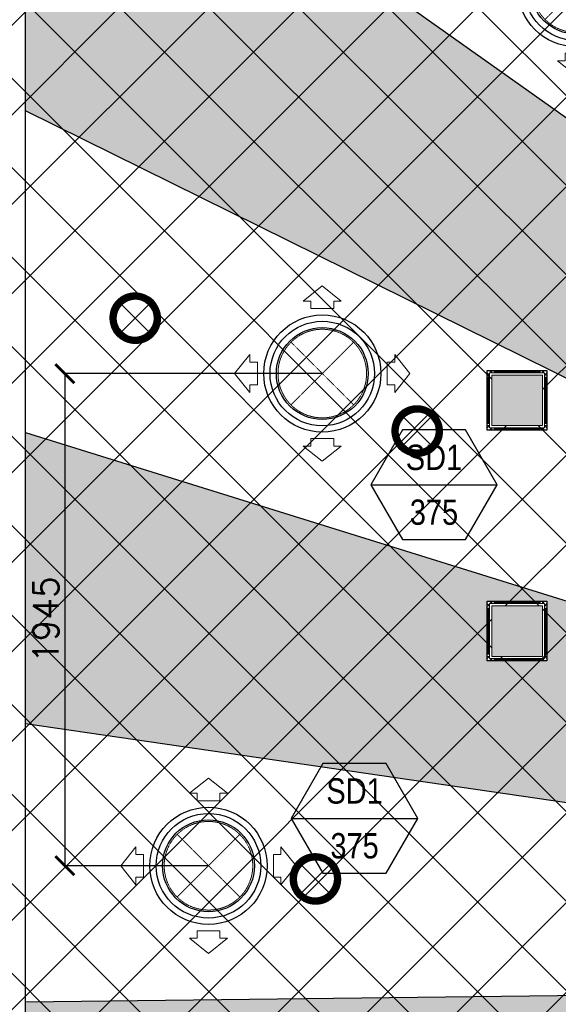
# Model space of a CAD drawing. Header units: millimetres. Extents: x -150 to 72073, y -3152 to 13830.
# Tile 6 of 19: x 4025 to 6153, y 6844 to 10734. Entities that reach past the tile are written whole.
import ezdxf
from ezdxf.enums import TextEntityAlignment as Align

# ---------------------------------------------------------------- set-up
doc = ezdxf.new("R2010")
doc.units = ezdxf.units.MM
doc.header["$PDMODE"] = 34
doc.linetypes.add('( Hidden )', pattern=[0.375, 0.25, -0.125])
doc.linetypes.add('HIDDEN', pattern=[0.375, 0.25, -0.125])
for name, color, linetype in [('A-ANNO-DIMS-30', 7, 'Continuous'), ('A-CELING ELEMENT', 1, 'Continuous'), ('Legend', 7, 'Continuous')]:
    doc.layers.add(name, color=color, linetype=linetype)
for name, color, linetype, lineweight, true_color in [('A-CEILING-01', 7, 'Continuous', 5, 0xd56ca8), ('A-CEILING-08', 7, 'Continuous', 5, 0xd56ca8), ('ACMV-SA-DUCT', 200, 'Continuous', 20, 0xbf00ff), ('ACMV-SA-FLOW-ARROW', 200, 'Continuous', 20, 0xbf00ff), ('M-MEP-ELLG-LIGHT', 5, 'Continuous', 15, 0x0000ff)]:
    doc.layers.add(name, color=color, linetype=linetype, lineweight=lineweight, true_color=true_color)
for name, color, linetype, lineweight in [('A-FLOORING', 1, 'Continuous', 30), ('A-LIGHT', 1, 'Continuous', 5), ('A-Wall & Column', 2, 'Continuous', 0)]:
    doc.layers.add(name, color=color, linetype=linetype, lineweight=lineweight)
doc.layers.add('ACMV-GRD', color=30, linetype='Continuous', true_color=0xff7f00)
doc.layers.add('RCP LAYOUT', color=9, linetype='Continuous', true_color=0x808080)
doc.layers.add('Z-TB-NONPLOT', color=9, linetype='Continuous', plot=False)
doc.styles.add('Arial Narrow', font='ARIALN.TTF')
doc.styles.add('Romans', font='Romans.shx')
doc.styles.get("Standard").update_dxf_attribs({"font": 'arial.ttf'})
doc.dimstyles.new('ISO-25', dxfattribs={"dimtxt": 2.5, "dimasz": 2.5, "dimexe": 1.25, "dimexo": 0.625, "dimtad": 1, "dimtxsty": 'Standard', "dimcen": 2.5, "dimadec": 0, "dimazin": 0, "dimtfac": 1, "dimtmove": 0, "dimatfit": 3, "dimfxl": 1, "dimarcsym": 0})
pattern_1 = [(45, (0, 0), (19.8873782, 72.9203868), [93.75, -18.75, 0, -18.75])]

# ---------------------------------------------------------------- blocks, each defined once
blk = doc.blocks.new('A$Cce852dd5')
at = {"layer": 'A-Wall & Column', "color": 8, "lineweight": 0, "true_color": 0x808080}
for p, q in [((-18, 9), (-18, 0)), ((-9, 18), (0, 18)), ((9, 18), (191, 18)), ((9, 15), (191, 15)), ((9, 12), (191, 12)), ((200, 18), (209, 18)), ((218, 9), (218, 0)), ((-18, -9), (-18, -191)), ((-15, -9), (-15, -191)), ((-12, -9), (-12, -191)), ((212, -9), (212, -191)), ((215, -9), (215, -191)), ((218, -9), (218, -191)), ((-18, -209), (-18, -200)), ((-9, -218), (0, -218)), ((9, -212), (191, -212)), ((9, -215), (191, -215)), ((9, -218), (191, -218)), ((209, -218), (200, -218)), ((218, -200), (218, -209))]:
    blk.add_line(p, q, dxfattribs=at)
for points in [[(0, 9), (-9, 18), (-18, 18), (-18, 9), (-9, 0)], [(-9, 0), (-18, 0), (-18, -9), (-9, -9)], [(9, 9), (9, 18), (0, 18), (0, 9)], [(200, 9), (200, 18), (191, 18), (191, 9)], [(209, 0), (218, 9), (218, 18), (209, 18), (200, 9)], [(209, -9), (218, -9), (218, 0), (209, 0)], [(-9, -191), (-18, -191), (-18, -200), (-9, -200)], [(209, -200), (218, -200), (218, -191), (209, -191)], [(-9, -200), (-18, -209), (-18, -218), (-9, -218), (0, -209)], [(0, -209), (0, -218), (9, -218), (9, -209)], [(191, -209), (191, -218), (200, -218), (200, -209)], [(200, -209), (209, -218), (218, -218), (218, -209), (209, -200)]]:
    blk.add_lwpolyline(points, dxfattribs=at)
blk.add_lwpolyline([(-9, -209), (209, -209), (209, 9), (-9, 9)], close=True, dxfattribs=at)
blk = doc.blocks.new('A$C81f607aa')
at = {"layer": 'A-Wall & Column', "true_color": 0x808080}
h = blk.add_hatch(color=8, dxfattribs=at)
h.dxf.hatch_style = 1
h.paths.add_polyline_path([(-9110, 9330), (-9310, 9330), (-9310, 9130), (-9110, 9130)])
h = blk.add_hatch(color=8, dxfattribs=at)
h.dxf.hatch_style = 1
h.paths.add_polyline_path([(-9110, 8418.4), (-9310, 8418.4), (-9310, 8218.4), (-9110, 8218.4)])
at = {"layer": 'A-Wall & Column', "color": 8, "true_color": 0x808080}
for points in [[(-9310, 9330), (-9110, 9330), (-9110, 9130), (-9310, 9130)], [(-9310, 9130), (-9110, 9130), (-9110, 9330), (-9310, 9330)], [(-9310, 8418.4), (-9110, 8418.4), (-9110, 8218.4), (-9310, 8218.4)]]:
    blk.add_lwpolyline(points, close=True, dxfattribs=at)
at = {"layer": 'Z-TB-NONPLOT', "color": 8, "lineweight": -3, "true_color": 0x808080}
blk.add_lwpolyline([(-9328, 9348), (-9092, 9348), (-9092, 9112), (-9328, 9112)], close=True, dxfattribs=at)
at = {"color": 8, "lineweight": -3, "true_color": 0x808080}
for p in [(-9310, 9330), (-9310, 8418.4)]:
    blk.add_blockref('A$Cce852dd5', p, dxfattribs=at)
blk = doc.blocks.new('XR-CP-DS$0$ceiling element 01')
at = {"layer": 'A-CELING ELEMENT', "lineweight": 5, "true_color": 0x808080, "transparency": 33554687}
h = blk.add_hatch(dxfattribs=at)
h.set_pattern_fill('ANSI36', color=8, scale=300)
h.set_pattern_definition(pattern_1)
h.paths.add_polyline_path([(-425629.8, -157750.9, -0.039119), (-425655.9, -157707.5), (-427128.8, -158480.5, 0.039269), (-426963.6, -158744.9)])
h.paths.add_polyline_path([(-427216.5, -158526.6, -0.039231), (-427344.4, -158225.6), (-431924, -159775.1), (-429595.3, -159775.1)])
h.paths.add_polyline_path([(-427146.3, -156679.9, 0.039168), (-427262.3, -156968.3), (-425674.3, -157463.1, -0.03857), (-425655.4, -157416.9)])
h.paths.add_polyline_path([(-425704.2, -155604.7, 0.039168), (-426005.5, -155681.4), (-425472.4, -157256.8, -0.03857), (-425424.2, -157244.1)])
edge = h.paths.add_edge_path()
edge.add_line((-430171.7, -151115.1), (-430279.8, -151115.1))
edge.add_line((-430279.8, -151115.1), (-430279.8, -151215.1))
edge.add_line((-430279.8, -151215.1), (-430479.8, -151215.1))
edge.add_line((-430479.8, -151215.1), (-430479.8, -151115.1))
edge.add_line((-430479.8, -151115.1), (-430629.8, -151115.1))
edge.add_line((-430629.8, -151115.1), (-430629.8, -150665.1))
edge.add_line((-430629.8, -150665.1), (-432321.8, -150665.1))
edge.add_line((-432321.8, -150665.1), (-432321.8, -150772.9))
edge.add_line((-432321.8, -150772.9), (-426859.3, -156104.6))
edge.add_arc((-425365.2, -157562.3), 2087.3, 126.7377, 135.7079, ccw=False)
edge.add_line((-426613.8, -155889.5), (-430171.7, -151115.1))
edge = h.paths.add_edge_path()
edge.add_line((-424199.8, -150665.1), (-424199.8, -151115.1))
edge.add_line((-424199.8, -151115.1), (-424349.8, -151115.1))
edge.add_line((-424349.8, -151115.1), (-424349.8, -151215.1))
edge.add_line((-424349.8, -151215.1), (-424444.6, -151215.1))
edge.add_line((-424444.6, -151215.1), (-425069.6, -155496))
edge.add_arc((-425365.2, -157562.3), 2087.3, 72.8718, 81.8578, ccw=False)
edge.add_line((-424750.5, -155567.5), (-423223, -150665.1))
edge.add_line((-423223, -150665.1), (-424199.8, -150665.1))
h.paths.add_polyline_path([(-424567.7, -153182.9), (-424331.7, -153182.9), (-424331.7, -153418.9), (-424567.7, -153418.9)], flags=16)
h = blk.add_hatch(dxfattribs=at)
h.set_pattern_fill('ANSI36', color=8, scale=300)
h.set_pattern_definition(pattern_1)
h.paths.add_polyline_path([(-426846.1, -159033.2, -0.036239), (-427043, -158804), (-428346.2, -159775.1), (-427588, -159775.1)])
h.paths.add_polyline_path([(-427423.6, -157908.4, -0.039197), (-427452.5, -157582.9), (-432321.8, -157641.9), (-432321.8, -158745.1)])
h.paths.add_polyline_path([(-425674.9, -157660.7, -0.038923), (-425686.3, -157611.6), (-427325.9, -157891.7, 0.039228), (-427250.5, -158193.8)])
h.paths.add_polyline_path([(-425560.1, -157303.4, -0.038492), (-425518.1, -157276.7), (-426291, -155804.1, 0.039154), (-426553.9, -155969.8)])
h.paths.add_polyline_path([(-426337.7, -155715.3, -0.039172), (-426037.7, -155586.2), (-427702.8, -150665.1), (-428988.4, -150665.1)])
h = blk.add_hatch(dxfattribs=at)
h.set_pattern_fill('ANSI36', color=8, scale=200)
h.set_pattern_definition([(45, (0, 0), (13.2582521, 48.6135912), [62.5, -12.5, 0, -12.5])])
h.paths.add_polyline_path([(-427235.6, -156635.7, -0.03916), (-427068.3, -156355.4), (-432321.8, -152634.9), (-432321.8, -154121.3)])
h.paths.add_polyline_path([(-425454.1, -150665.1), (-426550.3, -150665.1), (-425721.8, -155505.6, -0.039276), (-425395.8, -155475.2)])
h.paths.add_polyline_path([(-425690.1, -157561.6, -0.038719), (-425686, -157511.7), (-427331.8, -157271.4, 0.039193), (-427353.2, -157581.7)], flags=17)
h.paths.add_polyline_path([(-425084.2, -155595.8, 0.039193), (-425394.6, -155575.9), (-425374.5, -157239, -0.038719), (-425324.5, -157241.6)], flags=17)
h.paths.add_polyline_path([(-423965.7, -156152.8, 0.996512), (-426776.1, -158963.3), (-425599.9, -157787, -0.900286), (-425184.4, -157294.8), (-424476.2, -156294.7), (-424567.8, -156294.7), (-424567.8, -156058.7), (-424331.8, -156058.7), (-424331.8, -156294.7), (-424476.2, -156294.7), (-425184.4, -157294.8, -0.042192), (-425142, -157329.1)])
h = blk.add_hatch(dxfattribs=at)
h.set_pattern_fill('ANSI36', color=8, scale=300)
h.set_pattern_definition(pattern_1)
h.paths.add_polyline_path([(-432321.8, -155391.8), (-432321.8, -156542.9), (-427430.1, -157257, -0.039171), (-427357.2, -156938.7)])
h.paths.add_polyline_path([(-426787.8, -156174.5, 0.039154), (-426986.9, -156413.1), (-425629.6, -157374.3, -0.038492), (-425597.6, -157336.2)])
h.paths.add_polyline_path([(-424491.1, -155778.6, 0.039227), (-424780.5, -155663.9), (-425275.3, -157251.9, -0.038923), (-425228.3, -157269.8)])
h.paths.add_polyline_path([(-423119.8, -154379.5), (-423119.8, -153004.8), (-424446.3, -155688.1, -0.039269), (-424164.6, -155854.8)])
h.paths.add_polyline_path([(-430497.8, -156058.7), (-430497.8, -156294.7), (-430261.8, -156294.7), (-430261.8, -156058.7)], flags=0)
h.paths.add_polyline_path([(-430497.8, -156058.7), (-430261.8, -156058.7), (-430261.8, -156294.7), (-430497.8, -156294.7)], flags=16)
at = {"layer": 'A-CELING ELEMENT', "color": 8, "linetype": '( Hidden )', "lineweight": -3, "ltscale": 10, "true_color": 0x808080}
blk.add_lwpolyline([(-427588, -159775.1), (-432321.8, -159775.1), (-432321.8, -150665.1), (-423119.8, -150665.1), (-423119.8, -155306.9), (-427588, -159775.1)], dxfattribs=at)
at = {"layer": 'A-CELING ELEMENT', "color": 8, "lineweight": -3, "true_color": 0x808080}
for points in [[(-432321.8, -152634.9), (-427068.3, -156355.4)], [(-427235.6, -156635.7), (-432321.8, -154121.3)], [(-432321.8, -155391.8), (-427357.2, -156938.7)], [(-427430.1, -157257), (-432321.8, -156542.9)], [(-432321.8, -157641.9), (-427452.5, -157582.9)]]:
    blk.add_lwpolyline(points, dxfattribs=at)
at = {"layer": 'A-FLOORING', "color": 8, "lineweight": -3, "true_color": 0x808080}
blk.add_lwpolyline([(-430497.8, -156058.7), (-430261.8, -156058.7), (-430261.8, -156294.7), (-430497.8, -156294.7)], close=True, dxfattribs=at)
blk = doc.blocks.new('*U62')
at = {"lineweight": 0}
h = blk.add_hatch(dxfattribs=at)
h.set_pattern_fill('ANSI31', color=0)
h.set_pattern_definition([(45, (0, 0), (-0.08838835, 0.08838835), [])])
h.paths.add_polyline_path([(-70.7, 70.7), (-53, 53, -0.414214), (53, 53), (70.7, 70.7, 0.414214)])
h.paths.add_polyline_path([(75, 0, -0.198912), (53, -53), (70.7, -70.7, 0.198912), (100, 0, 0.198912), (70.7, 70.7), (53, 53, -0.198912)])
h.paths.add_polyline_path([(-53, -53), (-70.7, -70.7, 0.414214), (70.7, -70.7), (53, -53, -0.414214)])
h.paths.add_polyline_path([(-75, 0, -0.198912), (-53, 53), (-70.7, 70.7, 0.198912), (-100, 0, 0.198912), (-70.7, -70.7), (-53, -53, -0.198912)])
at = {"color": 0}
for p, q in [((-53, 53), (53, -53)), ((-53, -53), (53, 53))]:
    blk.add_line(p, q, dxfattribs=at)
at = {"color": 0, "lineweight": 0}
for radius in [100, 75]:
    blk.add_circle((0, 0), radius, dxfattribs=at)
blk = doc.blocks.new('A$C98a85b24')
at = {"layer": 'M-MEP-ELLG-LIGHT', "color": 8, "true_color": 0x808080}
for p in [(291.4, 9554.4), (1405.5, 9108.6), (1003.3, 7339.1)]:
    blk.add_blockref('*U62', p, dxfattribs=at)
blk = doc.blocks.new('A$C256bf26b')
at = {"layer": 'A-CEILING-01', "true_color": 0x808080}
h = blk.add_hatch(dxfattribs=at)
h.set_pattern_fill('ANSI37', color=8, scale=2000)
h.set_pattern_definition([(45, (0, 0), (-176.7767, 176.7767), []), (135, (0, 0), (-176.7767, -176.7767), [])])
edge = h.paths.add_edge_path()
edge.add_line((17350, 13380), (12020, 13380))
edge.add_line((12020, 13380), (12020, 13280))
edge.add_line((12020, 13280), (11820, 13280))
edge.add_line((11820, 13280), (11820, 13380))
edge.add_line((11820, 13380), (6090, 13380))
edge.add_line((6090, 13380), (6090, 13280))
edge.add_line((6090, 13280), (5890, 13280))
edge.add_line((5890, 13280), (5890, 13380))
edge.add_line((5890, 13380), (350, 13380))
edge.add_line((350, 13380), (200, 13380))
edge.add_line((200, 13380), (200, 4520))
edge.add_line((200, 4520), (650, 4520))
edge.add_line((650, 4520), (650, 4220))
edge.add_line((650, 4220), (200, 4220))
edge.add_line((200, 4220), (200, 3270))
edge.add_line((200, 3270), (3945, 3270))
edge.add_line((3945, 3270), (3945, 3920))
edge.add_line((3945, 3920), (6135, 3920))
edge.add_line((6135, 3920), (6135, 3270))
edge.add_line((6135, 3270), (9805, 3270))
edge.add_line((9805, 3270), (9805, 3070))
edge.add_line((9805, 3070), (10125.7, 3070))
edge.add_line((10125.7, 3070), (10125.7, 3423))
edge.add_line((10125.7, 3423), (11242.1, 4539.4))
edge.add_line((11242.1, 4539.4), (10770.1, 5011.3))
edge.add_line((10770.1, 5011.3), (11904.4, 6145.6))
edge.add_line((11904.4, 6145.6), (14298.8, 8540))
edge.add_line((14298.8, 8540), (14450, 8540))
edge.add_line((14450, 8540), (14450, 9620))
edge.add_line((14450, 9620), (14450, 12330))
edge.add_arc((15200, 12330), 750, 90, 180, ccw=False)
edge.add_line((15200, 13080), (17350, 13080))
edge.add_line((17350, 13080), (17350, 13380))
h.paths.add_polyline_path([(5890.1, 11294.2), (6090.1, 11294.2), (6090.1, 11094.2), (5890.1, 11094.2)], flags=16)
h.paths.add_polyline_path([(5890.1, 9330), (6090.1, 9330), (6090.1, 9130), (5890.1, 9130)], flags=16)
h.paths.add_polyline_path([(5890, 8418.4), (6090, 8418.4), (6090, 8218.4), (5890, 8218.4)], flags=16)
h.paths.add_polyline_path([(5890, 6030), (6090, 6030), (6090, 5830), (5890, 5830)], flags=16)
h.paths.add_polyline_path([(11820, 8418.4), (12020, 8418.4), (12020, 8218.4), (11820, 8218.4)], flags=16)
h.paths.add_polyline_path([(11820, 9330), (12020, 9330), (12020, 9130), (11820, 9130)], flags=16)
h.paths.add_polyline_path([(11820.1, 11294.2), (12020.1, 11294.2), (12020.1, 11094.2), (11820.1, 11094.2)], flags=16)
at = {"layer": 'A-CEILING-01', "color": 8, "true_color": 0x808080}
for points in [[(5890.1, 9330), (6090.1, 9330), (6090.1, 9130), (5890.1, 9130)], [(5890.1, 9330), (6090.1, 9330), (6090.1, 9130), (5890.1, 9130)], [(5872, 8436.4), (6108, 8436.4), (6108, 8200.4), (5872, 8200.4)], [(5890, 8418.4), (6090, 8418.4), (6090, 8218.4), (5890, 8218.4)], [(5890, 8418.4), (6090, 8418.4), (6090, 8218.4), (5890, 8218.4)]]:
    blk.add_lwpolyline(points, close=True, dxfattribs=at)
at = {"color": 8, "true_color": 0x808080}
blk.add_blockref('A$C81f607aa', (15200, 0), dxfattribs=at)
at = {"layer": 'A-CEILING-08', "color": 8, "lineweight": 0, "true_color": 0x808080}
blk.add_blockref('XR-CP-DS$0$ceiling element 01', (436369.8, 164495.1), dxfattribs=at)
at = {"layer": 'A-LIGHT', "color": 8, "true_color": 0x808080}
blk.add_blockref('A$C98a85b24', (4190, 0), dxfattribs=at)
blk = doc.blocks.new('SA-RCD-350')
at = {"layer": 'ACMV-GRD'}
for radius in [231.5, 206.5, 181.5]:
    blk.add_circle((0, 0), radius, dxfattribs=at)
at = {"layer": 'ACMV-SA-DUCT', "linetype": 'HIDDEN'}
for p, q in [((-123.7, 123.7), (123.7, -123.7)), ((123.7, 123.7), (-123.7, -123.7))]:
    blk.add_line(p, q, dxfattribs=at)
blk.add_circle((0, 0), 175, dxfattribs=at)
at = {"layer": 'ACMV-SA-FLOW-ARROW'}
for points in [[(0, 346.5), (-75, 286.5), (-45, 286.5), (-45, 256.5), (45, 256.5), (45, 286.5), (75, 286.5), (0, 346.5)], [(-346.5, 0), (-286.5, 75), (-286.5, 45), (-256.5, 45), (-256.5, -45), (-286.5, -45), (-286.5, -75), (-346.5, 0)], [(346.5, 0), (286.5, 75), (286.5, 45), (256.5, 45), (256.5, -45), (286.5, -45), (286.5, -75), (346.5, 0)], [(0, -346.5), (-75, -286.5), (-45, -286.5), (-45, -256.5), (45, -256.5), (45, -286.5), (75, -286.5), (0, -346.5)]]:
    blk.add_lwpolyline(points, dxfattribs=at)
blk = doc.blocks.new('AIR Terminal Tag')
at = {"layer": 'Legend'}
blk.add_line((-250, 0), (250, 0), dxfattribs=at)
blk.add_lwpolyline([(-125, 216.5), (-250, 0), (-125, -216.5), (125, -216.5), (250, 0), (125, 216.5)], close=True, dxfattribs=at)
at = {"layer": 'Legend', "style": 'Arial Narrow'}
for tag, p in [('AIR_TERMINAL_TYPE_NUMBER', (0, 108.3)), ('CFM', (0, -108.3))]:
    blk.add_attdef(tag, text='', height=100, dxfattribs=at).set_placement(p, align=Align.MIDDLE_CENTER)
blk = doc.blocks.new('_ARCHTICK')
at = {"color": 0, "linetype": 'ByBlock', "const_width": 0.15}
blk.add_lwpolyline([(-0.5, -0.5), (0.5, 0.5)], dxfattribs=at)
blk = doc.blocks.new('*D91')
at = {"layer": 'A-ANNO-DIMS-30', "color": 0, "lineweight": -2, "transparency": 16777216}
for p, q in [((5219.9, 9335.7), (4202, 9335.7)), ((4203.2, 9335.7), (4203.2, 7391.2)), ((4770.1, 7391.2), (4202, 7391.2))]:
    blk.add_line(p, q, dxfattribs=at)
at = {"layer": 'Defpoints', "color": 0, "transparency": 16777216}
for p in [(5220.5, 9335.7), (4203.2, 7391.2), (4770.8, 7391.2)]:
    blk.add_point(p, dxfattribs=at)
at = {"layer": 'A-ANNO-DIMS-30', "color": 0, "lineweight": -2, "transparency": 16777216, "xscale": 75, "yscale": 75, "zscale": 75}
for p, rotation in [((4203.2, 9335.7), 90), ((4203.2, 7391.2), 270)]:
    blk.add_blockref('_ARCHTICK', p, dxfattribs=dict(at, rotation=rotation))
at = {"layer": 'A-ANNO-DIMS-30', "color": 0, "transparency": 16777216, "insert": (4128.2, 8363.4), "char_height": 100, "attachment_point": 5, "rotation": 90, "style": 'Romans'}
blk.add_mtext('1945', dxfattribs=at)

msp = doc.modelspace()

# ---------------------------------------------------------------- block references
at = {"layer": 'ACMV-GRD'}
for p in [(6224.6, 10858.1), (5220.5, 9335.7), (4770.8, 7391.2)]:
    msp.add_blockref('SA-RCD-350', p, dxfattribs=at)
at = {"layer": 'Legend'}
for p in [(5661.8, 8896.4), (5348, 7578.5)]:
    msp.add_blockref('AIR Terminal Tag', p, dxfattribs=at).add_auto_attribs({'CFM': '375', 'AIR_TERMINAL_TYPE_NUMBER': 'SD1'})
at = {"layer": 'RCP LAYOUT'}
msp.add_blockref('A$C256bf26b', (0, 0), dxfattribs=at)

# ---------------------------------------------------------------- dimensions: what is measured, and where the dimension line sits
at = {"layer": 'A-ANNO-DIMS-30'}
dim = msp.add_linear_dim(base=(4203.2347, 7391.1771), p1=(5220.5057, 9335.7094), p2=(4770.7659, 7391.1771), angle=90, dimstyle='ISO-25', override={"dimtxt": 100, "dimasz": 75, "dimgap": 25, "dimdec": 0, "dimtxsty": 'Romans', "dimblk1": 'ARCHTICK', "dimblk2": 'ARCHTICK', "dimsah": 1}, dxfattribs=at)
dim.commit()
dim.dimension.update_dxf_attribs({"geometry": '*D91', "text_midpoint": (4128.2347, 8363.4433)})

doc.saveas('drawing.dxf')
